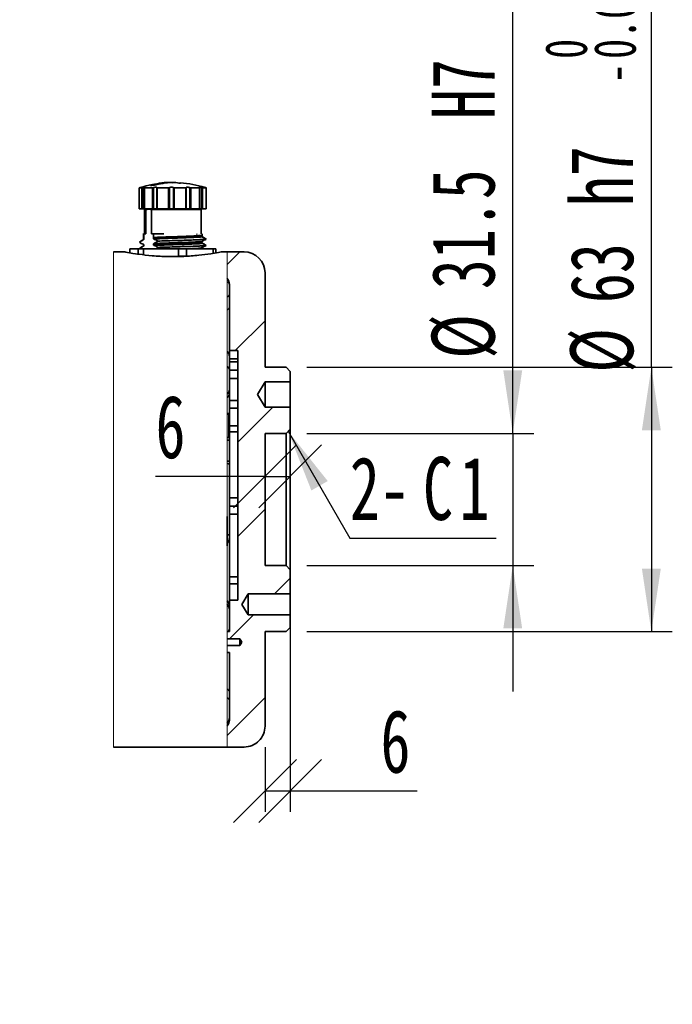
# Model space of a CAD drawing. Header units: millimetres. Extents: x 3 to 614, y 2 to 209.
# Tile 24 of 57: x 166 to 197, y 129 to 176. Entities that reach past the tile are written whole.
import ezdxf

# ---------------------------------------------------------------- set-up
doc = ezdxf.new("R2010")
doc.units = ezdxf.units.MM
doc.layers.add('尺寸线', color=5, linetype='Continuous')
doc.styles.add('SLDTEXTSTYLE0', font='TXT', dxfattribs={"width": 0.7, "bigfont": 'bigfont'})
doc.styles.add('SLDTEXTSTYLE1', font='TXT', dxfattribs={"width": 0.7})
doc.dimstyles.new('SLDDIMSTYLE6', dxfattribs={"dimtxt": 3, "dimasz": 3, "dimexe": 0, "dimexo": 0.0625, "dimgap": 0.75, "dimtad": 2, "dimdec": 3, "dimlfac": 5, "dimrnd": 1e-09, "dimzin": 12, "dimdsep": 46, "dimtxsty": 'SLDTEXTSTYLE1', "dimsah": 1, "dimcen": 0.09, "dimadec": 0, "dimazin": 3, "dimtol": 1, "dimtm": 0.03, "dimtfac": 1, "dimtofl": 0, "dimtmove": 0, "dimatfit": 3, "dimfxl": 1, "dimfrac": 2, "dimtolj": 1, "dimarcsym": 0})
doc.dimstyles.new('SLDDIMSTYLE7', dxfattribs={"dimtxt": 3, "dimasz": 3, "dimexe": 0, "dimexo": 0.0625, "dimgap": 0.75, "dimtad": 2, "dimdec": 3, "dimlfac": 5, "dimrnd": 1e-09, "dimzin": 12, "dimdsep": 46, "dimtxsty": 'SLDTEXTSTYLE1', "dimsah": 1, "dimcen": 0.09, "dimadec": 0, "dimazin": 3, "dimtol": 1, "dimtp": 0.025, "dimtfac": 1, "dimtdec": 3, "dimtmove": 0, "dimatfit": 0, "dimfxl": 1, "dimfrac": 2, "dimtolj": 1, "dimarcsym": 0})
doc.dimstyles.new('SLDDIMSTYLE8', dxfattribs={"dimtxt": 3, "dimasz": 3, "dimexe": 0, "dimexo": 0.0625, "dimgap": 0.75, "dimtad": 2, "dimdec": 3, "dimlfac": 5, "dimrnd": 1e-09, "dimzin": 12, "dimdsep": 46, "dimtxsty": 'SLDTEXTSTYLE1', "dimblk1": 'OBLIQUE', "dimblk2": 'OBLIQUE', "dimsah": 1, "dimcen": 0.09, "dimadec": 0, "dimazin": 3, "dimtfac": 1, "dimtdec": 3, "dimtofl": 0, "dimtmove": 0, "dimatfit": 3, "dimldrblk": 'OBLIQUE', "dimfxl": 1, "dimfrac": 2, "dimtolj": 1, "dimtzin": 12, "dimarcsym": 0})

# ---------------------------------------------------------------- blocks, each defined once
blk = doc.blocks.new('SW_HATCH_0')
at = {"color": 0, "linetype": 'Continuous', "lineweight": 18}
for p, q in [((0, 0), (0.598, 0.598)), ((0.388, -4.102), (1.807, -2.683)), ((0.507, -8.473), (2.178, -6.802)), ((0.507, -12.963), (1.807, -11.663)), ((2.258, -15.702), (3.007, -14.953)), ((0.118, -17.842), (1.258, -16.702)), ((0, -22.451), (1.807, -20.643))]:
    blk.add_line(p, q, dxfattribs=at)
blk = doc.blocks.new('_D_17')
at = {"layer": '尺寸线', "transparency": 16777216}
for p, q in [((196.388, 159.76), (196.388, 179.114)), ((179.967, 159.76), (197.388, 159.76)), ((196.388, 159.76), (196.388, 147.16)), ((179.967, 147.16), (197.388, 147.16))]:
    blk.add_line(p, q, dxfattribs=at)
for points in [[(196.388, 159.76), (195.938, 156.76), (196.838, 156.76)], [(196.388, 147.16), (196.838, 150.16), (195.938, 150.16)]]:
    blk.add_solid(points, dxfattribs=at)
at = {"layer": '尺寸线', "transparency": 16777216, "attachment_point": 1, "rotation": 90, "style": 'SLDTEXTSTYLE1'}
for s, insert, char_height in [('0.03', (193.646, 174.459), 2), ('0', (191.318, 174.459), 2), ('-', (193.646, 173.295), 2), ('h7', (192.521, 167.436), 3), ('63', (192.521, 162.82), 3), ('%%c', (192.521, 159.503), 3)]:
    blk.add_mtext(s, dxfattribs=dict(at, insert=insert, char_height=char_height))
blk = doc.blocks.new('_D_18')
at = {"layer": '尺寸线', "transparency": 16777216}
for p, q in [((189.779, 156.61), (189.779, 185.532)), ((179.967, 156.61), (190.779, 156.61)), ((189.779, 156.61), (189.779, 150.31)), ((179.967, 150.31), (190.779, 150.31)), ((189.779, 150.31), (189.779, 144.31))]:
    blk.add_line(p, q, dxfattribs=at)
for centre, start, end in [((187.288, 180.327), 63.4349, 116.5651), ((187.288, 182.654), 243.4349, 296.5651)]:
    blk.add_arc(centre, 5.205, start, end, dxfattribs=at)
for points in [[(189.779, 156.61), (190.229, 159.61), (189.329, 159.61)], [(189.779, 150.31), (189.329, 147.31), (190.229, 147.31)]]:
    blk.add_solid(points, dxfattribs=at)
at = {"layer": '尺寸线', "transparency": 16777216, "attachment_point": 1, "rotation": 90, "style": 'SLDTEXTSTYLE1'}
for s, insert, char_height in [('0.025', (184.71, 179.163), 2), ('0', (187.037, 179.163), 2), ('+', (184.71, 177.999), 2), ('H7', (185.912, 171.591), 3), ('31.5', (185.912, 163.483), 3), ('%%c', (185.912, 160.166), 3)]:
    blk.add_mtext(s, dxfattribs=dict(at, insert=insert, char_height=char_height))
blk = doc.blocks.new('_Oblique')
at = {"color": 0, "linetype": 'ByBlock', "lineweight": -2}
blk.add_line((-0.5, -0.5), (0.5, 0.5), dxfattribs=at)
blk = doc.blocks.new('_D_19')
at = {"layer": '尺寸线', "transparency": 16777216}
for p, q in [((179.167, 147.96), (179.167, 138.568)), ((177.967, 141.66), (177.967, 138.568)), ((177.967, 139.568), (179.167, 139.568)), ((179.167, 139.568), (185.218, 139.568))]:
    blk.add_line(p, q, dxfattribs=at)
at = {"layer": '尺寸线', "transparency": 16777216, "xscale": 3, "yscale": 3, "rotation": 180.0000000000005}
blk.add_blockref('_Oblique', (177.967, 139.568), dxfattribs=at)
at = {"layer": '尺寸线', "transparency": 16777216, "xscale": 3, "yscale": 3}
blk.add_blockref('_Oblique', (179.167, 139.568), dxfattribs=at)
at = {"layer": '尺寸线', "transparency": 16777216, "insert": (183.472, 143.436), "char_height": 3, "attachment_point": 1, "style": 'SLDTEXTSTYLE1'}
blk.add_mtext('6', dxfattribs=at)
blk = doc.blocks.new('_D_20')
at = {"layer": '尺寸线', "transparency": 16777216}
for p, q in [((179.167, 151.11), (179.167, 155.561)), ((177.967, 154.561), (172.744, 154.561)), ((177.967, 154.561), (179.167, 154.561))]:
    blk.add_line(p, q, dxfattribs=at)
at = {"layer": '尺寸线', "transparency": 16777216, "xscale": 3, "yscale": 3, "rotation": 180.0000000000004}
blk.add_blockref('_Oblique', (177.967, 154.561), dxfattribs=at)
at = {"layer": '尺寸线', "transparency": 16777216, "xscale": 3, "yscale": 3}
blk.add_blockref('_Oblique', (179.167, 154.561), dxfattribs=at)
at = {"layer": '尺寸线', "transparency": 16777216, "insert": (172.744, 158.428), "char_height": 3, "attachment_point": 1, "style": 'SLDTEXTSTYLE1'}
blk.add_mtext('6', dxfattribs=at)
blk = doc.blocks.new('SW_CHAMFER_DIMENSION_0')
at = {"layer": '尺寸线', "color": 0}
for p, q in [((-2.94, 5.092), (0, 0)), ((0, 0), (6.983, 0))]:
    blk.add_line(p, q, dxfattribs=at)
blk.add_solid([(-2.94, 5.092), (-1.829, 2.269), (-1.05, 2.719)], dxfattribs=at)
at = {"layer": '尺寸线', "color": 0, "char_height": 3, "attachment_point": 1, "style": 'SLDTEXTSTYLE1'}
for s, insert in [('2-', (0, 3.867)), ('C', (3.492, 3.867)), ('1', (5.238, 3.867))]:
    blk.add_mtext(s, dxfattribs=dict(at, insert=insert))

msp = doc.modelspace()

# ---------------------------------------------------------------- linework, layer by layer
at = {"color": 7, "linetype": 'Continuous', "lineweight": 35}
for p, q in [((171.968851, 168.313275), (171.968851, 167.313204)), ((171.968887, 168.313203), (172.091255, 168.313203)), ((171.968887, 168.313203), (171.968887, 167.313204)), ((172.091255, 167.313204), (172.091255, 168.313203)), ((172.134096, 168.322215), (172.134096, 167.313204)), ((172.210614, 168.315158), (172.210614, 167.313204)), ((172.216848, 168.313203), (172.597585, 168.313203)), ((172.216848, 168.313203), (172.216848, 167.313204)), ((172.597585, 167.313204), (172.597585, 168.313203)), ((172.602243, 168.433438), (172.602243, 168.460403)), ((172.64675, 168.322215), (172.64675, 167.313204)), ((172.805224, 168.319664), (172.805224, 167.313204)), ((172.826705, 168.313203), (173.363791, 168.313203)), ((172.826705, 168.313203), (172.826705, 167.313204)), ((173.363791, 167.313204), (173.363791, 168.313203)), ((173.406107, 168.322215), (173.406107, 167.313204)), ((173.595018, 167.313204), (173.595018, 168.322215)), ((173.635046, 168.313203), (174.184571, 168.313203)), ((173.635046, 168.313203), (173.635046, 167.313204)), ((174.184571, 167.313204), (174.184571, 168.313203)), ((174.209143, 167.313204), (174.209143, 168.320594)), ((174.376334, 167.313204), (174.376334, 168.322215)), ((174.425275, 168.313203), (174.839992, 168.313203)), ((174.425275, 168.313203), (174.425275, 167.313204)), ((174.839992, 167.313204), (174.839992, 168.313203)), ((174.848179, 167.313204), (174.848179, 168.315659)), ((174.940912, 167.313204), (174.940912, 168.322215)), ((174.985654, 168.313203), (175.154442, 168.313203)), ((174.985654, 168.313203), (174.985654, 167.313204)), ((175.154442, 167.313204), (175.154442, 168.313203)), ((175.154767, 167.313204), (175.154767, 168.313465)), ((175.166065, 167.313204), (175.166065, 168.313275)), ((171.968887, 167.313204), (171.968851, 167.313204)), ((171.968887, 167.313204), (172.091255, 167.313204)), ((172.134096, 167.313204), (172.091255, 167.313204)), ((172.134096, 167.313204), (172.210614, 167.313204)), ((172.216848, 167.313204), (172.210614, 167.313204)), ((172.216848, 167.313204), (172.597585, 167.313204)), ((172.257457, 167.313204), (172.217459, 167.273197)), ((172.217459, 167.273197), (172.217459, 166.113219)), ((172.217459, 167.273197), (172.278423, 167.273197)), ((172.278423, 166.113219), (172.278423, 167.273197)), ((172.556172, 167.273197), (172.556172, 166.113219)), ((174.917457, 167.273197), (172.556172, 167.273197)), ((172.64675, 167.313204), (172.597585, 167.313204)), ((172.64675, 167.313204), (172.805224, 167.313204)), ((172.826705, 167.313204), (172.805224, 167.313204)), ((172.826705, 167.313204), (173.363791, 167.313204)), ((173.327989, 167.313204), (173.214863, 167.313204)), ((173.406107, 167.313204), (173.363791, 167.313204)), ((173.406107, 167.313204), (173.595018, 167.313204)), ((173.635046, 167.313204), (173.595018, 167.313204)), ((173.635046, 167.313204), (174.184571, 167.313204)), ((174.184571, 167.313204), (174.209143, 167.313204)), ((174.209143, 167.313204), (174.376334, 167.313204)), ((174.425275, 167.313204), (174.376334, 167.313204)), ((174.425275, 167.313204), (174.839992, 167.313204)), ((174.848179, 167.313204), (174.839992, 167.313204)), ((174.848179, 167.313204), (174.940912, 167.313204)), ((174.917457, 167.273197), (174.877457, 167.313204)), ((174.917457, 166.113219), (174.917457, 167.273197)), ((174.985654, 167.313204), (174.940912, 167.313204)), ((174.985654, 167.313204), (175.154442, 167.313204)), ((175.154767, 167.313204), (175.154442, 167.313204)), ((175.166065, 167.313204), (175.154767, 167.313204)), ((172.169308, 166.134248), (172.169308, 165.903316)), ((172.149888, 165.827928), (172.098849, 165.798412)), ((172.162516, 165.827928), (172.160436, 165.831599)), ((172.170282, 165.90272), (172.170282, 165.856776)), ((172.179834, 165.90272), (172.188402, 165.914021)), ((172.182576, 165.852795), (172.184105, 165.8568)), ((172.184105, 165.8568), (172.188402, 165.868077)), ((172.188402, 166.113219), (172.188402, 165.914021)), ((172.188402, 166.113219), (172.278423, 166.113219)), ((172.188402, 165.914021), (172.188402, 165.868077)), ((172.556172, 166.113219), (172.646193, 166.113219)), ((173.134098, 166.113219), (172.646193, 166.113219)), ((172.646193, 165.94647), (172.646193, 166.113219)), ((172.646193, 165.8774), (172.646193, 165.94647)), ((174.717457, 166.095529), (174.717457, 166.113219)), ((174.915511, 165.745673), (174.958665, 165.732584)), ((175.153158, 165.863881), (174.954517, 165.980206)), ((174.957273, 165.757451), (175.135506, 165.862141)), ((174.96591, 165.98445), (174.958477, 165.986691)), ((174.967245, 166.054926), (174.967245, 166.113219)), ((174.967448, 165.986691), (174.967448, 166.055761)), ((174.973557, 165.675221), (174.967725, 165.678177)), ((174.981982, 165.670929), (174.973557, 165.675221)), ((171.297357, 165.260205), (170.740826, 165.260205)), ((171.520738, 165.413199), (171.520738, 165.213666)), ((171.910674, 165.413199), (171.520738, 165.413199)), ((171.910674, 165.152798), (171.910674, 165.413199)), ((172.177661, 165.413199), (171.910674, 165.413199)), ((172.149888, 165.527926), (172.098849, 165.498409)), ((172.160436, 165.62377), (172.16397, 165.617547)), ((172.162516, 165.52795), (172.160436, 165.531597)), ((172.177661, 165.413199), (172.177661, 165.120754)), ((173.842413, 165.413199), (172.177661, 165.413199)), ((172.188402, 165.590916), (172.185249, 165.582619)), ((172.188402, 165.590892), (172.188402, 165.568075)), ((172.646193, 165.6005), (172.646193, 165.623341)), ((173.842413, 165.05321), (173.842413, 165.413199)), ((174.22438, 165.413199), (173.842413, 165.413199)), ((174.22438, 165.413199), (174.22438, 165.05321)), ((175.499196, 165.413199), (174.22438, 165.413199)), ((174.915511, 165.468798), (174.942661, 165.477262)), ((174.942271, 165.446696), (175.140921, 165.563021)), ((174.958543, 165.455733), (174.96591, 165.453515)), ((174.967448, 165.413199), (174.967448, 165.455756)), ((175.499196, 165.195236), (175.499196, 165.413199)), ((175.614179, 165.413199), (175.499196, 165.413199)), ((175.614179, 165.413199), (175.614179, 165.214715)), ((176.160023, 165.260205), (175.867457, 165.260205)), ((176.160023, 165.260205), (176.967458, 165.260205)), ((173.842413, 165.05321), (174.22438, 165.05321)), ((177.967457, 164.260206), (177.967457, 159.760211)), ((176.267458, 163.713215), (176.267458, 160.560212)), ((176.667459, 160.560212), (176.267458, 160.560212)), ((176.267458, 160.160206), (176.267458, 160.560212)), ((176.667459, 160.560212), (176.667459, 148.660205)), ((176.667459, 160.160206), (176.267458, 160.160206)), ((176.267458, 160.160206), (176.267458, 160.020206)), ((176.267458, 160.020206), (176.667459, 160.020206)), ((176.267458, 159.620211), (176.267458, 160.020206)), ((176.267458, 159.620211), (176.667459, 159.620211)), ((176.267458, 159.220205), (176.267458, 159.620211)), ((178.967459, 159.760211), (177.967457, 159.760211)), ((179.167459, 159.560213), (178.967459, 159.760211)), ((176.667459, 159.220205), (176.267458, 159.220205)), ((176.267458, 159.220205), (176.267458, 158.171902)), ((179.167459, 159.560213), (179.167459, 159.060214)), ((177.967457, 159.060214), (177.606941, 158.46021)), ((179.167459, 159.060214), (177.967457, 159.060214)), ((177.967457, 157.860205), (177.967457, 159.060214)), ((179.167459, 157.860205), (179.167459, 159.060214)), ((176.267458, 158.171902), (176.667459, 158.171902)), ((176.267458, 157.809458), (176.267458, 158.171902)), ((177.606941, 158.46021), (177.967457, 157.860205)), ((176.667459, 157.809458), (176.267458, 157.809458)), ((176.267458, 157.809458), (176.267458, 156.971512)), ((177.967457, 157.860205), (179.167459, 157.860205)), ((179.167459, 157.860205), (179.167459, 156.81021)), ((176.247457, 157.561026), (176.160023, 157.561026)), ((176.247457, 157.554076), (176.160023, 157.554076)), ((176.247457, 157.5402), (176.160023, 157.5402)), ((176.247457, 157.526324), (176.160023, 157.526324)), ((176.247457, 157.554076), (176.247457, 157.561026)), ((176.247457, 157.5402), (176.247457, 157.554076)), ((176.247457, 157.526324), (176.247457, 157.5402)), ((176.247457, 156.416331), (176.247457, 157.526324)), ((176.267458, 156.971512), (176.667459, 156.971512)), ((176.267458, 156.678901), (176.267458, 156.971512)), ((178.967459, 156.610213), (179.167459, 156.81021)), ((179.167459, 156.81021), (179.167459, 150.110207)), ((176.160023, 156.416331), (176.247457, 156.416331)), ((176.267458, 156.285951), (176.160023, 156.285951)), ((176.667459, 156.678901), (176.267458, 156.678901)), ((176.267458, 156.678901), (176.267458, 153.534804)), ((178.967459, 156.610213), (177.967457, 156.610213)), ((177.967457, 150.310204), (177.967457, 156.610213)), ((178.967459, 150.310204), (178.967459, 156.610213)), ((176.160023, 155.28594), (176.267458, 155.28594)), ((176.267458, 153.534804), (176.667459, 153.534804)), ((176.267458, 153.147505), (176.267458, 153.534804)), ((176.667459, 153.147505), (176.267458, 153.147505)), ((176.267458, 152.760205), (176.267458, 153.147505)), ((176.167459, 152.646277), (176.160023, 152.646277)), ((176.167459, 151.246283), (176.167459, 152.646277)), ((176.667459, 152.760205), (176.267458, 152.760205)), ((176.267458, 152.760205), (176.267458, 149.772392)), ((176.160023, 151.246283), (176.167459, 151.246283)), ((177.967457, 150.310204), (178.967459, 150.310204)), ((179.167459, 150.110207), (178.967459, 150.310204)), ((176.267458, 149.772392), (176.667459, 149.772392)), ((176.267458, 149.437139), (176.267458, 149.772392)), ((179.167459, 150.110207), (179.167459, 148.960207)), ((176.667459, 149.437139), (176.267458, 149.437139)), ((176.267458, 149.437139), (176.267458, 148.660205)), ((177.167458, 148.960207), (176.867027, 148.460207)), ((179.167459, 148.960207), (177.167458, 148.960207)), ((177.167458, 147.960208), (177.167458, 148.960207)), ((179.167459, 147.960208), (179.167459, 148.960207)), ((176.267458, 148.660205), (176.267458, 147.160206)), ((176.267458, 148.660205), (176.667459, 148.660205)), ((176.867027, 148.460207), (177.167458, 147.960208)), ((177.167458, 147.960208), (179.167459, 147.960208)), ((179.167459, 147.960208), (179.167459, 147.360203)), ((176.160023, 147.160206), (176.267458, 147.160206)), ((177.967457, 147.160206), (178.967459, 147.160206)), ((177.967457, 147.160206), (177.967457, 142.66021)), ((178.967459, 147.160206), (179.167459, 147.360203)), ((176.767457, 146.820209), (176.160023, 146.820209)), ((176.160023, 146.500204), (176.767457, 146.500204)), ((176.767457, 146.820209), (176.767457, 146.500204)), ((176.863597, 146.660207), (176.767457, 146.820209)), ((176.767457, 146.500204), (176.863597, 146.660207)), ((176.267458, 146.160207), (176.160023, 146.160207)), ((176.267458, 146.160207), (176.267458, 142.940209)), ((170.740826, 141.660211), (176.160023, 141.660211)), ((176.967458, 141.660211), (176.160023, 141.660211))]:
    msp.add_line(p, q, dxfattribs=at)
at = {"color": 7, "linetype": 'Continuous', "lineweight": 18}
for p, q in [((170.740826, 165.260205), (170.740826, 141.660211)), ((176.160023, 141.660211), (176.160023, 165.260205))]:
    msp.add_line(p, q, dxfattribs=at)
at = {"color": 7, "linetype": 'Continuous', "lineweight": 35, "flags": 128}
msp.add_lwpolyline([(175.148211, 165.562973), (175.059149, 165.615306), (174.970046, 165.667663)], dxfattribs=at)
at = {"color": 7, "linetype": 'Continuous', "lineweight": 35}
for centre, radius, start, end in [((173.721051, 162.574992), 6.000179, 95.000221, 106.6509003), ((173.414241, 162.576914), 5.998236, 73.7174408, 85.051165), ((176.967453, 164.260202), 1.000004, 0.0002552, 89.9997448), ((175.86749, 163.713217), 0.399968, 359.9997178, 42.9967462), ((176.115106, 163.683093), 0.155301, 11.1838493, 73.1882008), ((176.128063, 163.258819), 0.143967, 282.8264344, 345.5210645), ((176.128022, 162.646494), 0.144017, 282.8385635, 345.5089355), ((175.867458, 160.259902), 0.4, 359.9998224, 42.994934), ((176.067777, 159.611738), 0.200494, 5.1640736, 62.606837), ((175.912172, 158.726137), 0.355295, 314.2342191, 359.5874485), ((175.912131, 158.554064), 0.355336, 314.2370164, 359.5846513), ((176.165135, 155.023337), 0.142758, 44.2126333, 92.0519776), ((176.169372, 151.891608), 0.135909, 269.1935532, 316.194988), ((175.867468, 151.639516), 0.39999, 318.59011, 0.0004644), ((175.912172, 148.36637), 0.355295, 0.4125515, 45.7657809), ((175.912172, 148.19428), 0.355295, 0.4125515, 45.7657809), ((176.084492, 147.302664), 0.18336, 309.0200046, 356.2380112), ((176.128063, 144.273964), 0.143967, 14.4789355, 77.1735656), ((176.128063, 143.858508), 0.143967, 14.4789355, 77.1735656), ((175.875134, 143.072828), 0.392324, 316.5652921, 359.9427675), ((175.867432, 142.940218), 0.400026, 317.0065501, 359.9986935), ((176.967474, 142.660194), 0.999983, 269.9990892, 0.0009108)]:
    msp.add_arc(centre, radius, start, end, dxfattribs=at)
for points, knots in [([(172.602243, 168.460403), (172.89822, 168.528342), (173.219969, 168.602196), (173.541688, 168.560515), (173.567457, 168.557177)], [0, 0, 0, 0, 0.919902, 1, 1, 1, 1]), ([(173.930494, 168.532334), (173.835251, 168.546485), (173.444911, 168.604485), (173.054598, 168.522434), (172.759522, 168.460403)], [0, 0, 0, 0, 0.243999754, 1, 1, 1, 1]), ([(171.997441, 168.322215), (171.993343, 168.320999), (171.986031, 168.318828), (171.97696, 168.315825), (171.971427, 168.314331), (171.969271, 168.313374), (171.968887, 168.313203)], [0, 0, 0, 0, 0.4279870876, 0.7638299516, 0.957927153, 1, 1, 1, 1]), ([(172.091255, 168.313203), (172.093559, 168.31338), (172.09923, 168.313817), (172.108883, 168.315741), (172.120876, 168.318507), (172.12948, 168.320921), (172.134096, 168.322215)], [0, 0, 0, 0, 0.157935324, 0.38881139, 0.672141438, 1, 1, 1, 1]), ([(172.221563, 168.322215), (172.222632, 168.322673), (172.229921, 168.325799), (172.237623, 168.329148), (172.252193, 168.338985), (172.239553, 168.344597), (172.225754, 168.341604), (172.202355, 168.339312), (172.174248, 168.332906), (172.15074, 168.327026), (172.137037, 168.323065), (172.134096, 168.322215)], [0, 0, 0, 0, 0.02289004, 0.156176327, 0.216623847, 0.258704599, 0.361614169, 0.518289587, 0.715822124, 0.939009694, 1, 1, 1, 1]), ([(172.221563, 168.322215), (172.219317, 168.321134), (172.215885, 168.319483), (172.209535, 168.316224), (172.212795, 168.312699), (172.21522, 168.313), (172.216848, 168.313203)], [0, 0, 0, 0, 0.423648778, 0.647297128, 0.763188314, 1, 1, 1, 1]), ([(172.759522, 168.460403), (172.741192, 168.456562), (172.703645, 168.448695), (172.647529, 168.439506), (172.596855, 168.43196), (172.552287, 168.428613), (172.530462, 168.42595), (172.506044, 168.429831), (172.526832, 168.441999), (172.548212, 168.446541), (172.577926, 168.455049), (172.597011, 168.459251), (172.602243, 168.460403)], [0, 0, 0, 0, 0.161369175, 0.330554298, 0.486762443, 0.61117415, 0.691364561, 0.72229684, 0.751864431, 0.830570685, 0.953553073, 1, 1, 1, 1]), ([(172.597585, 168.313203), (172.601418, 168.313351), (172.609531, 168.313664), (172.621884, 168.315525), (172.634517, 168.318193), (172.642706, 168.320886), (172.64675, 168.322215)], [0, 0, 0, 0, 0.229179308, 0.485019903, 0.745713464, 1, 1, 1, 1]), ([(172.80767, 168.332682), (172.803891, 168.335151), (172.794006, 168.341609), (172.772405, 168.342756), (172.745753, 168.342843), (172.715278, 168.339422), (172.68422, 168.333599), (172.661273, 168.327412), (172.64914, 168.32307), (172.64675, 168.322215)], [0, 0, 0, 0, 0.080942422, 0.211727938, 0.37980562, 0.569413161, 0.765961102, 0.953906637, 1, 1, 1, 1]), ([(172.806314, 168.322215), (172.805742, 168.320889), (172.804431, 168.317852), (172.810707, 168.314585), (172.817626, 168.313514), (172.823562, 168.313311), (172.826705, 168.313203)], [0, 0, 0, 0, 0.145135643, 0.332415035, 0.646495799, 1, 1, 1, 1]), ([(172.806314, 168.322215), (172.806684, 168.322654), (172.808113, 168.324353), (172.80776, 168.326671), (172.807498, 168.32839)], [0, 0, 0, 0, 0.258579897, 1, 1, 1, 1]), ([(173.363791, 168.313203), (173.368132, 168.313325), (173.376539, 168.313561), (173.388266, 168.31537), (173.398346, 168.317752), (173.403738, 168.320853), (173.406107, 168.322215)], [0, 0, 0, 0, 0.297212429, 0.575627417, 0.813510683, 1, 1, 1, 1]), ([(173.595018, 168.322215), (173.594537, 168.322674), (173.589345, 168.327625), (173.573897, 168.334226), (173.548504, 168.340113), (173.517966, 168.343034), (173.486265, 168.342872), (173.456267, 168.339864), (173.430744, 168.334199), (173.41416, 168.32804), (173.407299, 168.323077), (173.406107, 168.322215)], [0, 0, 0, 0, 0.010164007, 0.109674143, 0.248935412, 0.410705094, 0.576949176, 0.733820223, 0.870569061, 0.977514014, 1, 1, 1, 1]), ([(173.595018, 168.322215), (173.597, 168.320869), (173.601891, 168.317546), (173.611871, 168.315187), (173.623223, 168.313493), (173.631242, 168.313296), (173.635046, 168.313203)], [0, 0, 0, 0, 0.171484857, 0.423177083, 0.726400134, 1, 1, 1, 1]), ([(174.184571, 168.313203), (174.188304, 168.313304), (174.194865, 168.313482), (174.202536, 168.315051), (174.208995, 168.317523), (174.208785, 168.320844), (174.208698, 168.322215)], [0, 0, 0, 0, 0.386467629, 0.67910364, 0.867554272, 1, 1, 1, 1]), ([(174.376334, 168.322215), (174.375165, 168.322672), (174.364188, 168.326963), (174.341616, 168.333424), (174.308862, 168.339686), (174.276683, 168.342841), (174.248442, 168.343173), (174.227041, 168.339957), (174.211796, 168.335996), (174.206677, 168.326672), (174.20832, 168.323049), (174.208698, 168.322215)], [0, 0, 0, 0, 0.020825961, 0.195588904, 0.388497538, 0.573511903, 0.732217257, 0.854260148, 0.935240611, 0.985108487, 1, 1, 1, 1]), ([(174.376334, 168.322215), (174.380117, 168.3209), (174.388257, 168.318069), (174.401181, 168.315344), (174.413739, 168.313578), (174.421792, 168.313316), (174.425275, 168.313203)], [0, 0, 0, 0, 0.240140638, 0.516742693, 0.790988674, 1, 1, 1, 1]), ([(174.940912, 168.322215), (174.939371, 168.32267), (174.926227, 168.326553), (174.902024, 168.332721), (174.871067, 168.339274), (174.844535, 168.342368), (174.829622, 168.343604), (174.815459, 168.340332), (174.823133, 168.329295), (174.831239, 168.326289), (174.837724, 168.32308), (174.839471, 168.322215)], [0, 0, 0, 0, 0.031276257, 0.266787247, 0.483892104, 0.654567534, 0.765476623, 0.816778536, 0.860367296, 0.962383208, 1, 1, 1, 1]), ([(174.839992, 168.313203), (174.841976, 168.313053), (174.844849, 168.312835), (174.849283, 168.315732), (174.844666, 168.319871), (174.841584, 168.321262), (174.839471, 168.322215)], [0, 0, 0, 0, 0.3064989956, 0.443961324, 0.6187748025, 1, 1, 1, 1]), ([(174.940912, 168.322215), (174.945459, 168.320933), (174.954393, 168.318413), (174.967087, 168.315574), (174.977461, 168.313693), (174.983419, 168.313337), (174.985654, 168.313203)], [0, 0, 0, 0, 0.30982591, 0.608731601, 0.853237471, 1, 1, 1, 1]), ([(175.067297, 168.342385), (175.067165, 168.34237), (175.063636, 168.341961), (175.084972, 168.337384), (175.094519, 168.332571), (175.11537, 168.326627), (175.126742, 168.323052), (175.129405, 168.322215)], [0, 0, 0, 0, 0.005821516, 0.155367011, 0.45074836, 0.871377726, 1, 1, 1, 1]), ([(175.137476, 168.322215), (175.135976, 168.322669), (175.124284, 168.326203), (175.105049, 168.33188), (175.08337, 168.338308), (175.071817, 168.341412), (175.067837, 168.342481)], [0, 0, 0, 0, 0.064812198, 0.505203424, 0.829552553, 1, 1, 1, 1]), ([(175.154442, 168.313203), (175.154295, 168.313426), (175.153241, 168.315028), (175.147884, 168.315634), (175.14024, 168.319092), (175.133423, 168.321057), (175.129405, 168.322215)], [0, 0, 0, 0, 0.029607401, 0.212214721, 0.535694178, 1, 1, 1, 1]), ([(175.137476, 168.322215), (175.141573, 168.320999), (175.148885, 168.318828), (175.157956, 168.315825), (175.163489, 168.314331), (175.165645, 168.313374), (175.16603, 168.313203)], [0, 0, 0, 0, 0.427987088, 0.763829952, 0.957927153, 1, 1, 1, 1]), ([(172.278423, 167.273197), (172.344453, 167.291068), (172.439198, 167.31671), (172.528965, 167.283318), (172.556172, 167.273197)], [0, 0, 0, 0, 0.6969270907, 1, 1, 1, 1]), ([(172.160433, 165.62377), (172.128802, 165.636793), (172.080876, 165.656524), (172.019452, 165.689591), (171.988979, 165.707837), (171.973611, 165.717039)], [0, 0, 0, 0, 0.49036328, 0.742981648, 1, 1, 1, 1]), ([(171.973614, 165.717015), (171.989994, 165.728488), (172.022488, 165.751246), (172.084013, 165.79084), (172.130906, 165.815851), (172.160433, 165.831599)], [0, 0, 0, 0, 0.273518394, 0.542568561, 1, 1, 1, 1]), ([(172.188402, 165.868077), (172.188294, 165.86627), (172.188077, 165.862641), (172.185897, 165.855385), (172.17848, 165.842887), (172.167769, 165.836188), (172.160433, 165.831599)], [0, 0, 0, 0, 0.1126892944, 0.2262641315, 0.4700430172, 1, 1, 1, 1]), ([(174.961183, 166.05495), (174.962846, 166.05446), (174.995812, 166.044746), (174.765342, 166.032881), (174.648112, 166.020464), (174.275601, 166.006069), (173.896791, 165.991818), (173.461361, 165.977131), (173.043528, 165.962974), (172.772512, 165.951716), (172.646193, 165.94647)], [0, 0, 0, 0, 0.002124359, 0.042116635, 0.138876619, 0.282831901, 0.4594019, 0.650658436, 0.837173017, 1, 1, 1, 1]), ([(172.646193, 165.8774), (172.772433, 165.882649), (173.043278, 165.893911), (173.462544, 165.908025), (173.892392, 165.923026), (174.289448, 165.936093), (174.61244, 165.953835), (174.822335, 165.959094), (174.918413, 165.976274), (174.940536, 165.98023)], [0, 0, 0, 0, 0.165000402, 0.354004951, 0.547814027, 0.726741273, 0.872617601, 0.97066914, 1, 1, 1, 1]), ([(172.646193, 165.8774), (172.682624, 165.863688), (172.737927, 165.842874), (172.808395, 165.805728), (172.843335, 165.784898), (172.860981, 165.774379)], [0, 0, 0, 0, 0.488653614, 0.741762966, 1, 1, 1, 1]), ([(174.958665, 165.732584), (174.961279, 165.731842), (174.996039, 165.721967), (174.76714, 165.709529), (174.647135, 165.69745), (174.275979, 165.682937), (173.896671, 165.668683), (173.461392, 165.654032), (173.04352, 165.639874), (172.77251, 165.628597), (172.646193, 165.623341)], [0, 0, 0, 0, 0.003248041, 0.043195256, 0.139846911, 0.283639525, 0.460010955, 0.651051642, 0.837356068, 1, 1, 1, 1]), ([(172.646193, 165.6005), (172.77251, 165.605757), (173.04352, 165.617037), (173.461394, 165.631178), (173.896666, 165.645893), (174.275995, 165.660061), (174.647099, 165.674678), (174.767208, 165.686643), (174.996051, 165.699169), (174.961224, 165.709041), (174.958576, 165.709791)], [0, 0, 0, 0, 0.162637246, 0.348934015, 0.539967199, 0.716330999, 0.860119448, 0.956765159, 0.996712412, 1, 1, 1, 1]), ([(172.674159, 165.567646), (172.800166, 165.572703), (173.068428, 165.583467), (173.481849, 165.597182), (173.903323, 165.611602), (174.293133, 165.624648), (174.613822, 165.64081), (174.828696, 165.648035), (174.931586, 165.663575), (174.958808, 165.667687)], [0, 0, 0, 0, 0.165400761, 0.352130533, 0.542520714, 0.718553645, 0.863577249, 0.963906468, 1, 1, 1, 1]), ([(172.860981, 165.774403), (172.8446, 165.76293), (172.812107, 165.740172), (172.750581, 165.700578), (172.703688, 165.675567), (172.674162, 165.659819)], [0, 0, 0, 0, 0.273518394, 0.542568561, 1, 1, 1, 1]), ([(174.941952, 165.757475), (174.920339, 165.754243), (174.823047, 165.739692), (174.613805, 165.733123), (174.293139, 165.716767), (173.903322, 165.703791), (173.481851, 165.68935), (173.068431, 165.675641), (172.800169, 165.664876), (172.674162, 165.659819)], [0, 0, 0, 0, 0.028867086, 0.129948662, 0.276059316, 0.453412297, 0.64522888, 0.833358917, 1, 1, 1, 1]), ([(175.123394, 165.861497), (175.115781, 165.860069), (175.055744, 165.848807), (174.912714, 165.845743), (174.674401, 165.831283), (174.367548, 165.821296), (174.0119, 165.809429), (173.628915, 165.798055), (173.242188, 165.78662), (172.985794, 165.778403), (172.860987, 165.774403)], [0, 0, 0, 0, 0.010258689, 0.080894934, 0.188652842, 0.326983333, 0.48742843, 0.660151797, 0.834569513, 1, 1, 1, 1]), ([(174.979208, 165.764508), (174.980203, 165.764028), (174.994128, 165.757309), (174.967073, 165.757395), (174.941952, 165.757475)], [0, 0, 0, 0, 0.071507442, 1, 1, 1, 1]), ([(175.16605, 165.56922), (175.149563, 165.580025), (175.107041, 165.60789), (175.036759, 165.648652), (174.980579, 165.673461), (174.952892, 165.685687)], [0, 0, 0, 0, 0.243115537, 0.626992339, 1, 1, 1, 1]), ([(175.16605, 165.869222), (175.147704, 165.88117), (175.098484, 165.913223), (175.029175, 165.953399), (174.975379, 165.97493), (174.955825, 165.982757)], [0, 0, 0, 0, 0.27445209, 0.736277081, 1, 1, 1, 1]), ([(175.051902, 165.813027), (175.054599, 165.813964), (175.075811, 165.821337), (175.113669, 165.840929), (175.148473, 165.859728), (175.16605, 165.869222)], [0, 0, 0, 0, 0.067265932, 0.52894916, 1, 1, 1, 1]), ([(175.867457, 165.260205), (175.825193, 165.252107), (175.661736, 165.220784), (175.308791, 165.161149), (174.758502, 165.089209), (174.075198, 165.036661), (173.327095, 165.029469), (172.647826, 165.061226), (171.956884, 165.144962), (171.721184, 165.174585), (171.209707, 165.271239), (171.293022, 165.255267), (171.297357, 165.254436)], [0, 0, 0, 0, 0.0279220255, 0.1079887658, 0.2322569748, 0.3876312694, 0.5537362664, 0.7117560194, 0.8479438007, 0.9479165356, 0.9972899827, 1, 1, 1, 1]), ([(171.973614, 165.417013), (171.989994, 165.428486), (172.022488, 165.451244), (172.084013, 165.490838), (172.130906, 165.515849), (172.160433, 165.531597)], [0, 0, 0, 0, 0.2735183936, 0.5425685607, 1, 1, 1, 1]), ([(172.160433, 165.62377), (172.16774, 165.620151), (172.178463, 165.614841), (172.185916, 165.603193), (172.18808, 165.596214), (172.188295, 165.592668), (172.188402, 165.590892)], [0, 0, 0, 0, 0.522907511, 0.767264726, 0.883416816, 1, 1, 1, 1]), ([(172.188402, 165.568075), (172.188294, 165.566268), (172.188077, 165.562639), (172.185897, 165.555383), (172.17848, 165.542885), (172.167769, 165.536186), (172.160433, 165.531597)], [0, 0, 0, 0, 0.112689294, 0.226264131, 0.470043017, 1, 1, 1, 1]), ([(172.209371, 165.549741), (172.196663, 165.54846), (172.176247, 165.546403), (172.185071, 165.562136), (172.188402, 165.568075)], [0, 0, 0, 0, 0.62248277, 1, 1, 1, 1]), ([(172.646193, 165.623341), (172.646302, 165.625148), (172.646522, 165.628776), (172.648695, 165.636035), (172.656121, 165.648528), (172.666829, 165.655229), (172.674162, 165.659819)], [0, 0, 0, 0, 0.112698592, 0.226259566, 0.470076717, 1, 1, 1, 1]), ([(172.674159, 165.567646), (172.666854, 165.571266), (172.656135, 165.576578), (172.648678, 165.588223), (172.646517, 165.595195), (172.646301, 165.598732), (172.646193, 165.6005)], [0, 0, 0, 0, 0.5231090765, 0.7676465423, 0.883867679, 1, 1, 1, 1]), ([(172.674159, 165.567646), (172.705791, 165.554624), (172.753718, 165.534894), (172.81514, 165.501824), (172.845613, 165.483579), (172.860981, 165.474377)], [0, 0, 0, 0, 0.490376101, 0.74298177, 1, 1, 1, 1]), ([(172.860981, 165.474401), (172.842823, 165.461574), (172.812688, 165.440288), (172.781303, 165.420903), (172.768829, 165.413199)], [0, 0, 0, 0, 0.60257127, 1, 1, 1, 1]), ([(175.13508, 165.563617), (175.123579, 165.561421), (175.059675, 165.549217), (174.912731, 165.545544), (174.674382, 165.531322), (174.367543, 165.521279), (174.011894, 165.509431), (173.628913, 165.498052), (173.242188, 165.486618), (172.985795, 165.478401), (172.860987, 165.474401)], [0, 0, 0, 0, 0.015422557, 0.08569548, 0.192891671, 0.33049741, 0.490105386, 0.661926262, 0.835431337, 1, 1, 1, 1]), ([(174.925093, 165.44672), (174.908106, 165.44372), (174.817146, 165.427651), (174.653286, 165.424127), (174.507549, 165.416772), (174.436749, 165.413199)], [0, 0, 0, 0, 0.105603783, 0.565493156, 1, 1, 1, 1]), ([(175.066177, 165.519247), (175.078834, 165.524765), (175.112992, 165.539654), (175.145554, 165.557799), (175.16605, 165.56922)], [0, 0, 0, 0, 0.370564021, 1, 1, 1, 1])]:
    msp.add_open_spline(points, degree=3, knots=knots, dxfattribs=at)

# ---------------------------------------------------------------- block references
at = {"color": 7, "linetype": 'Continuous', "lineweight": 18}
msp.add_blockref('SW_HATCH_0', (176.160023, 164.662466), dxfattribs=at)
at = {"layer": '尺寸线'}
msp.add_blockref('SW_CHAMFER_DIMENSION_0', (182.007111, 151.618581), dxfattribs=at)

# ---------------------------------------------------------------- texts
at = {"layer": '尺寸线', "insert": (138.938374, 132.935768), "char_height": 3.175, "attachment_point": 1, "style": 'SLDTEXTSTYLE0'}
msp.add_mtext('末端工具安装尺寸图', dxfattribs=at)

# ---------------------------------------------------------------- dimensions: what is measured, and where the dimension line sits
at = {"layer": '尺寸线'}
for base, p1, p2, text, dimstyle, picture, middle in [((189.779407, 150.310209), (178.967458, 156.610209), (178.967458, 150.310209), '%%c<>H7', 'SLDDIMSTYLE7', '_D_18', (189.779407, 172.848584)), ((196.388211, 147.160209), (178.967458, 159.760209), (178.967458, 147.160209), '%%c<>h7', 'SLDDIMSTYLE6', '_D_17', (196.388211, 169.308384))]:
    dim = msp.add_linear_dim(base=base, p1=p1, p2=p2, angle=90, text=text, dimstyle=dimstyle, dxfattribs=at)
    dim.commit()
    dim.dimension.update_dxf_attribs({"geometry": picture, "text_midpoint": middle, "dimtype": 160})
dim = msp.add_linear_dim(base=(179.167458, 154.561234), p1=(177.967458, 156.610209), p2=(179.167458, 150.110209), dimstyle='SLDDIMSTYLE8', dxfattribs=at)
dim.commit()
dim.dimension.update_dxf_attribs({"geometry": '_D_20', "text_midpoint": (173.616819, 154.561234), "dimtype": 160})
dim = msp.add_linear_dim(base=(179.167458, 139.568496), p1=(177.967458, 142.660209), p2=(179.167458, 148.960209), angle=0, dimstyle='SLDDIMSTYLE8', dxfattribs=at)
dim.commit()
dim.dimension.update_dxf_attribs({"geometry": '_D_19', "text_midpoint": (184.344637, 139.568496), "dimtype": 160})

doc.saveas('drawing.dxf')
